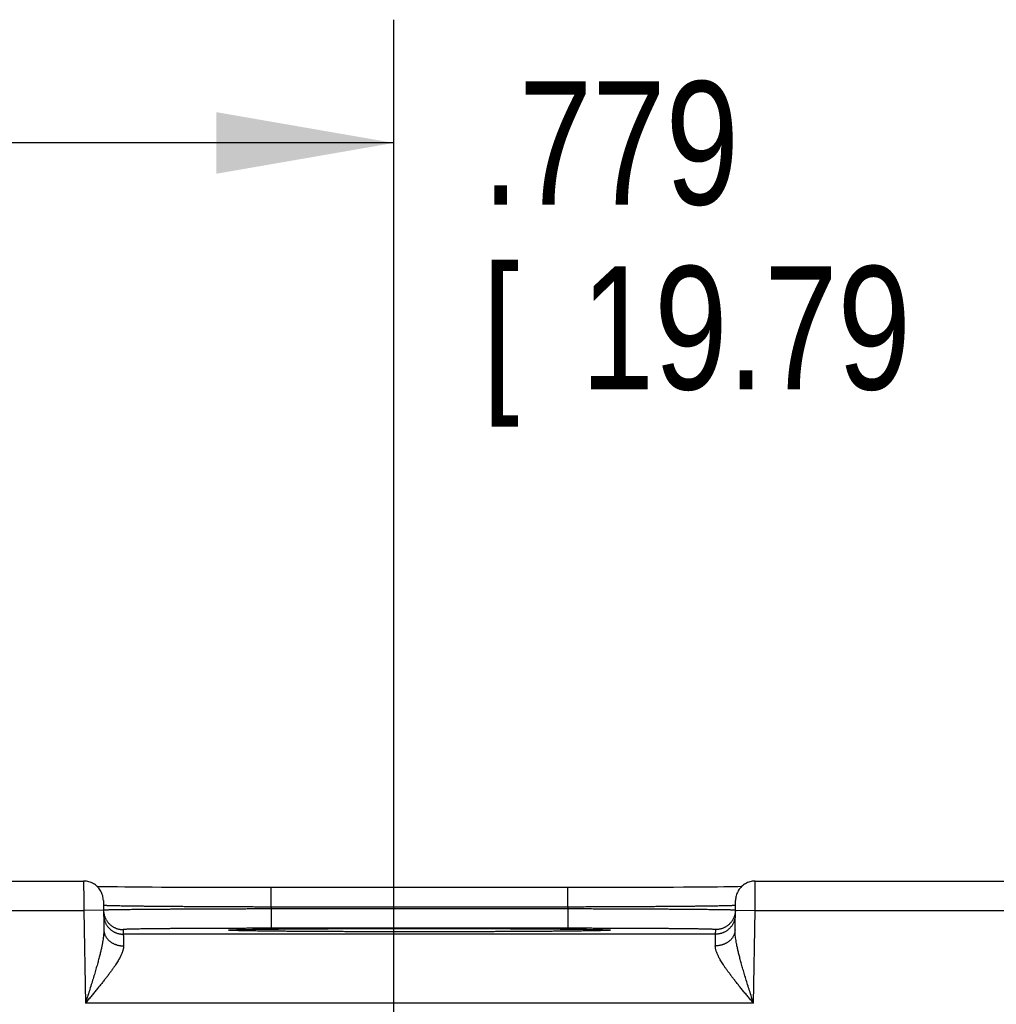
# Model space of a CAD drawing. Header units: inches. Extents: x 0 to 34, y 0 to 22.
# Tile 110 of 112: x 24.4 to 25.4, y 17.8 to 18.8. Entities that reach past the tile are written whole.
import ezdxf

# ---------------------------------------------------------------- set-up
doc = ezdxf.new("R2010")
doc.units = ezdxf.units.IN
doc.header["$LTSCALE"] = 1.87
doc.header["$MEASUREMENT"] = 0
doc.layers.get('0').update_dxf_attribs({"linetype": 'CONTINUOUS'})
doc.layers.add('DIMENSIONS', color=7, linetype='CONTINUOUS')
doc.styles.get("Standard").update_dxf_attribs({"font": 'txt', "width": 0.8})
doc.dimstyles.get("Standard").update_dxf_attribs({"dimtxt": 0.125, "dimasz": 0.18, "dimexe": 0.18, "dimexo": 0.0625, "dimgap": 0.09, "dimtad": 0, "dimtih": 1, "dimtoh": 1, "dimdec": 3, "dimzin": 4, "dimdsep": 46, "dimtxsty": 'STANDARD', "dimblk": '_FILLED', "dimblk1": '_FILLED', "dimblk2": '_FILLED', "dimcen": 0.09, "dimadec": 0, "dimazin": 0, "dimtol": 1, "dimtp": 0.01, "dimtm": 0.01, "dimtfac": 1, "dimtdec": 3, "dimtofl": 0, "dimtmove": 0, "dimatfit": 3, "dimldrblk": '_FILLED', "dimfxl": 1, "dimtolj": 1, "dimtzin": 4, "dimarcsym": 0})

# ---------------------------------------------------------------- blocks, each defined once
blk = doc.blocks.new('_FILLED')
at = {"color": 0, "linetype": 'BYBLOCK'}
blk.add_solid([(0, 0), (-1, 0.1736), (-1, -0.1736)], dxfattribs=at)
blk = doc.blocks.new('*D6')
at = {"layer": 'DIMENSIONS', "color": 2, "linetype": 'CONTINUOUS'}
for p, q in [((24.7914, 16.64255), (24.7914, 18.76181)), ((25.5704, 17.83622), (25.5704, 18.76181)), ((24.7914, 18.63681), (24.4314, 18.63681)), ((25.5704, 18.63681), (25.9304, 18.63681))]:
    blk.add_line(p, q, dxfattribs=at)
at = {"layer": 'DIMENSIONS', "color": 2, "linetype": 'CONTINUOUS', "xscale": 0.18, "yscale": 0.18, "zscale": 0.18}
blk.add_blockref('_FILLED', (24.7914, 18.63681), dxfattribs=at)
at = {"layer": 'DIMENSIONS', "color": 2, "linetype": 'CONTINUOUS', "xscale": 0.18, "yscale": 0.18, "zscale": 0.18, "rotation": 180}
blk.add_blockref('_FILLED', (25.5704, 18.63681), dxfattribs=at)
at = {"layer": 'DIMENSIONS', "color": 2, "linetype": 'CONTINUOUS', "width": 0.8}
for s, p in [('.779', (24.88106, 18.57431)), ('[', (24.88106, 18.38681)), (']', (25.48106, 18.38681)), ('19.79', (24.98106, 18.38681))]:
    blk.add_text(s, height=0.125, dxfattribs=at).set_placement(p)
blk = doc.blocks.new('*D7')
at = {"layer": 'DIMENSIONS', "color": 2, "linetype": 'CONTINUOUS'}
for p, q in [((22.0414, 16.64255), (22.0414, 18.76181)), ((24.7914, 16.64255), (24.7914, 18.76181)), ((22.0414, 18.63681), (22.54964, 18.63681)), ((24.7914, 18.63681), (23.99964, 18.63681))]:
    blk.add_line(p, q, dxfattribs=at)
at = {"layer": 'DIMENSIONS', "color": 2, "linetype": 'CONTINUOUS', "xscale": 0.18, "yscale": 0.18, "zscale": 0.18, "rotation": 180}
blk.add_blockref('_FILLED', (22.0414, 18.63681), dxfattribs=at)
at = {"layer": 'DIMENSIONS', "color": 2, "linetype": 'CONTINUOUS', "xscale": 0.18, "yscale": 0.18, "zscale": 0.18}
blk.add_blockref('_FILLED', (24.7914, 18.63681), dxfattribs=at)
at = {"layer": 'DIMENSIONS', "color": 2, "linetype": 'CONTINUOUS', "width": 0.8}
for s, p in [('[', (23.23714, 18.57431)), (']', (23.83714, 18.57431)), ('2.750', (22.61214, 18.57431)), ('69.85', (23.33714, 18.57431))]:
    blk.add_text(s, height=0.125, dxfattribs=at).set_placement(p)

msp = doc.modelspace()

# ---------------------------------------------------------------- linework, layer by layer
at = {"color": 7, "linetype": 'CONTINUOUS'}
for p, q in [((24.22788, 17.88818), (24.47691, 17.88818)), ((25.15788, 17.88818), (25.44141, 17.88818)), ((24.49262, 17.88251), (24.49082, 17.88255)), ((24.49609, 17.88244), (24.49262, 17.88251)), ((24.50022, 17.88237), (24.49609, 17.88244)), ((24.50516, 17.8823), (24.50022, 17.88237)), ((24.51118, 17.88222), (24.50516, 17.8823)), ((24.51862, 17.88213), (24.51118, 17.88222)), ((24.52763, 17.88204), (24.51862, 17.88213)), ((24.53826, 17.88194), (24.52763, 17.88204)), ((24.54648, 17.88188), (24.53826, 17.88194)), ((24.55594, 17.88182), (24.54648, 17.88188)), ((24.5667, 17.88176), (24.55594, 17.88182)), ((24.57821, 17.8817), (24.5667, 17.88176)), ((24.5901, 17.88165), (24.57821, 17.8817)), ((24.60238, 17.8816), (24.5901, 17.88165)), ((24.61496, 17.88157), (24.60238, 17.8816)), ((24.6278, 17.88154), (24.61496, 17.88157)), ((24.64083, 17.88152), (24.6278, 17.88154)), ((24.65401, 17.88151), (24.64083, 17.88152)), ((24.667, 17.88151), (24.65401, 17.88151)), ((24.97422, 17.88151), (24.667, 17.88151)), ((24.667, 17.86185), (24.667, 17.88151)), ((24.9678, 17.86185), (24.9678, 17.88151)), ((24.98751, 17.88151), (24.97422, 17.88151)), ((25.00065, 17.88153), (24.98751, 17.88151)), ((25.01366, 17.88155), (25.00065, 17.88153)), ((25.02663, 17.88159), (25.01366, 17.88155)), ((25.03893, 17.88163), (25.02663, 17.88159)), ((25.04979, 17.88167), (25.03893, 17.88163)), ((25.06344, 17.88173), (25.04979, 17.88167)), ((25.07498, 17.88179), (25.06344, 17.88173)), ((25.08501, 17.88186), (25.07498, 17.88179)), ((25.0938, 17.88192), (25.08501, 17.88186)), ((25.10388, 17.88201), (25.0938, 17.88192)), ((25.1124, 17.88209), (25.10388, 17.88201)), ((25.11964, 17.88217), (25.1124, 17.88209)), ((25.12585, 17.88224), (25.11964, 17.88217)), ((25.13113, 17.88232), (25.12585, 17.88224)), ((25.13555, 17.88239), (25.13113, 17.88232)), ((25.14008, 17.88247), (25.13555, 17.88239)), ((25.14397, 17.88255), (25.14008, 17.88247)), ((24.49691, 17.86853), (24.49743, 17.83878)), ((25.13737, 17.83878), (25.13789, 17.86853)), ((24.22771, 17.85818), (24.47708, 17.85818)), ((24.49708, 17.85853), (24.47708, 17.85818)), ((24.47708, 17.85818), (24.47872, 17.76429)), ((24.9678, 17.86185), (24.667, 17.86185)), ((24.667, 17.86185), (24.66703, 17.85993)), ((24.96776, 17.85993), (24.66703, 17.85993)), ((24.66703, 17.85993), (24.66703, 17.84028)), ((24.9678, 17.86185), (24.96776, 17.85993)), ((24.96776, 17.85993), (24.96776, 17.84028)), ((25.13771, 17.85853), (25.15771, 17.85818)), ((25.15607, 17.76429), (25.15771, 17.85818)), ((25.15771, 17.85818), (25.44141, 17.85818)), ((24.51708, 17.83897), (24.51716, 17.83429)), ((24.62623, 17.83819), (24.62607, 17.8382)), ((24.62645, 17.83817), (24.62623, 17.83819)), ((24.62673, 17.83815), (24.62645, 17.83817)), ((24.62709, 17.83813), (24.62673, 17.83815)), ((24.62753, 17.83811), (24.62709, 17.83813)), ((24.62834, 17.83808), (24.62753, 17.83811)), ((24.62934, 17.83804), (24.62834, 17.83808)), ((24.63102, 17.83798), (24.62934, 17.83804)), ((24.63319, 17.83791), (24.63102, 17.83798)), ((24.63595, 17.83784), (24.63319, 17.83791)), ((24.63938, 17.83777), (24.63595, 17.83784)), ((24.64358, 17.83769), (24.63938, 17.83777)), ((24.64886, 17.8376), (24.64358, 17.83769)), ((24.65372, 17.83753), (24.64886, 17.8376)), ((24.65952, 17.83745), (24.65372, 17.83753)), ((24.66646, 17.83737), (24.65952, 17.83745)), ((24.67488, 17.83729), (24.66646, 17.83737)), ((24.96776, 17.84028), (24.66703, 17.84028)), ((24.68536, 17.83719), (24.67488, 17.83729)), ((24.69383, 17.83713), (24.68536, 17.83719)), ((24.70369, 17.83706), (24.69383, 17.83713)), ((24.71489, 17.837), (24.70369, 17.83706)), ((24.7266, 17.83694), (24.71489, 17.837)), ((24.73875, 17.83689), (24.7266, 17.83694)), ((24.75131, 17.83684), (24.73875, 17.83689)), ((24.76418, 17.83681), (24.75131, 17.83684)), ((24.77731, 17.83678), (24.76418, 17.83681)), ((24.79063, 17.83676), (24.77731, 17.83678)), ((24.8041, 17.83674), (24.79063, 17.83676)), ((24.8174, 17.83674), (24.8041, 17.83674)), ((24.8307, 17.83674), (24.8174, 17.83674)), ((24.84414, 17.83676), (24.8307, 17.83674)), ((24.85745, 17.83678), (24.84414, 17.83676)), ((24.87057, 17.83681), (24.85745, 17.83678)), ((24.88343, 17.83684), (24.87057, 17.83681)), ((24.89595, 17.83689), (24.88343, 17.83684)), ((24.90816, 17.83694), (24.89595, 17.83689)), ((24.91957, 17.837), (24.90816, 17.83694)), ((24.92956, 17.83705), (24.91957, 17.837)), ((24.93814, 17.83711), (24.92956, 17.83705)), ((24.94871, 17.83719), (24.93814, 17.83711)), ((24.95736, 17.83726), (24.94871, 17.83719)), ((24.96476, 17.83733), (24.95736, 17.83726)), ((24.9712, 17.8374), (24.96476, 17.83733)), ((24.97863, 17.8375), (24.9712, 17.8374)), ((24.98491, 17.83758), (24.97863, 17.8375)), ((24.99525, 17.83776), (24.99125, 17.83769)), ((24.99848, 17.83783), (24.99525, 17.83776)), ((25.00106, 17.8379), (24.99848, 17.83783)), ((25.00345, 17.83797), (25.00106, 17.8379)), ((25.00524, 17.83803), (25.00345, 17.83797)), ((25.00639, 17.83807), (25.00524, 17.83803)), ((25.0071, 17.8381), (25.00639, 17.83807)), ((25.00769, 17.83813), (25.0071, 17.8381)), ((25.00802, 17.83815), (25.00769, 17.83813)), ((25.0083, 17.83817), (25.00802, 17.83815)), ((25.00852, 17.83818), (25.0083, 17.83817)), ((25.00869, 17.83819), (25.00852, 17.83818)), ((25.00881, 17.8382), (25.00869, 17.83819)), ((25.11763, 17.83429), (25.11772, 17.83897)), ((25.11763, 17.83429), (24.51716, 17.83429)), ((25.15607, 17.76429), (24.47872, 17.76429))]:
    msp.add_line(p, q, dxfattribs=at)
for points in [[(24.49691, 17.86853), (24.49685, 17.86975), (24.49672, 17.87096), (24.49651, 17.87216), (24.49623, 17.87334), (24.49588, 17.8745), (24.49546, 17.87565), (24.49498, 17.87676), (24.49442, 17.87784), (24.4938, 17.87889), (24.49312, 17.8799), (24.49238, 17.88086), (24.49158, 17.88178), (24.49073, 17.88264), (24.48982, 17.88346), (24.48887, 17.88421), (24.48787, 17.88491), (24.48684, 17.88555), (24.48576, 17.88612), (24.48466, 17.88662), (24.48352, 17.88706), (24.48236, 17.88743), (24.48118, 17.88772), (24.47999, 17.88795), (24.47878, 17.8881), (24.47757, 17.88817), (24.47691, 17.88818)], [(25.15788, 17.88818), (25.15723, 17.88817), (25.15601, 17.8881), (25.15481, 17.88795), (25.15361, 17.88772), (25.15243, 17.88743), (25.15127, 17.88706), (25.15014, 17.88662), (25.14903, 17.88612), (25.14796, 17.88555), (25.14692, 17.88491), (25.14592, 17.88421), (25.14497, 17.88346), (25.14407, 17.88264), (25.14321, 17.88178), (25.14241, 17.88086), (25.14167, 17.8799), (25.14099, 17.87889), (25.14037, 17.87784), (25.13982, 17.87676), (25.13933, 17.87565), (25.13891, 17.8745), (25.13856, 17.87334), (25.13828, 17.87216), (25.13808, 17.87096), (25.13794, 17.86975), (25.13789, 17.86853)], [(24.62607, 17.8382), (24.62596, 17.83821), (24.62593, 17.83821), (24.62593, 17.83821)], [(24.99125, 17.83769), (24.98631, 17.83761), (24.98491, 17.83758)], [(25.00888, 17.83821), (25.00888, 17.83821), (25.00887, 17.83821), (25.00885, 17.83821), (25.00881, 17.8382)]]:
    msp.add_lwpolyline(points, dxfattribs=at)
for points, knots in [([(24.47691, 17.88818), (24.47691, 17.88818), (24.47691, 17.88808), (24.47691, 17.88803), (24.47691, 17.88778), (24.47691, 17.88751), (24.47692, 17.88712), (24.47692, 17.88665), (24.47692, 17.8861), (24.47692, 17.88547), (24.47693, 17.88475), (24.47693, 17.88396), (24.47694, 17.88309), (24.47694, 17.88214), (24.47695, 17.88113), (24.47696, 17.88004), (24.47696, 17.87889), (24.47697, 17.87768), (24.47698, 17.87641), (24.47699, 17.87509), (24.47699, 17.87372), (24.477, 17.8723), (24.47701, 17.87083), (24.47702, 17.86933), (24.47703, 17.8678), (24.47704, 17.86624), (24.47705, 17.86466), (24.47706, 17.86306), (24.47706, 17.86144), (24.47707, 17.85981), (24.47708, 17.85873), (24.47708, 17.85818)], [0, 0, 0, 0, 0.000691, 0.004661, 0.011582, 0.021433, 0.034181, 0.049785, 0.068199, 0.08937, 0.113239, 0.139744, 0.168808, 0.200338, 0.234231, 0.270398, 0.308753, 0.349184, 0.391556, 0.435727, 0.481575, 0.528977, 0.577786, 0.627832, 0.678958, 0.731028, 0.783906, 0.837426, 0.891405, 0.945657, 1, 1, 1, 1]), ([(25.15771, 17.85818), (25.15771, 17.85873), (25.15772, 17.85981), (25.15773, 17.86144), (25.15774, 17.86306), (25.15775, 17.86466), (25.15776, 17.86624), (25.15776, 17.8678), (25.15777, 17.86933), (25.15778, 17.87083), (25.15779, 17.8723), (25.1578, 17.87372), (25.15781, 17.87509), (25.15781, 17.87641), (25.15782, 17.87768), (25.15783, 17.87889), (25.15784, 17.88004), (25.15784, 17.88113), (25.15785, 17.88214), (25.15785, 17.88309), (25.15786, 17.88396), (25.15786, 17.88475), (25.15787, 17.88547), (25.15787, 17.8861), (25.15787, 17.88665), (25.15788, 17.88712), (25.15788, 17.88751), (25.15788, 17.88778), (25.15788, 17.88803), (25.15788, 17.88808), (25.15788, 17.88818), (25.15788, 17.88818)], [0, 0, 0, 0, 0.054343, 0.108595, 0.162574, 0.216094, 0.268972, 0.321042, 0.372168, 0.422214, 0.471023, 0.518425, 0.564273, 0.608444, 0.650816, 0.691247, 0.729602, 0.765769, 0.799662, 0.831192, 0.860256, 0.886761, 0.91063, 0.931801, 0.950215, 0.965819, 0.978567, 0.988418, 0.995339, 0.999309, 1, 1, 1, 1]), ([(24.49708, 17.85853), (24.49709, 17.85816), (24.49713, 17.8574), (24.49725, 17.85624), (24.49745, 17.85506), (24.49772, 17.85389), (24.49806, 17.85275), (24.49846, 17.85162), (24.49893, 17.85052), (24.49947, 17.84945), (24.50007, 17.84842), (24.50073, 17.84742), (24.50145, 17.84647), (24.50222, 17.84556), (24.50305, 17.84469), (24.50393, 17.84388), (24.50485, 17.84312), (24.50582, 17.84242), (24.50683, 17.84178), (24.50787, 17.8412), (24.50895, 17.84068), (24.51005, 17.84023), (24.51119, 17.83984), (24.51234, 17.83953), (24.51351, 17.83928), (24.51469, 17.8391), (24.51588, 17.83899), (24.51668, 17.83897), (24.51708, 17.83897)], [0, 0, 0, 0, 0.035823, 0.074389, 0.112956, 0.151522, 0.190088, 0.228655, 0.267221, 0.305788, 0.344355, 0.382921, 0.421488, 0.460055, 0.498622, 0.537189, 0.575757, 0.614324, 0.652891, 0.691459, 0.730026, 0.768594, 0.807161, 0.845729, 0.884297, 0.922865, 0.961432, 1, 1, 1, 1]), ([(24.667, 17.86185), (24.66497, 17.86186), (24.66093, 17.86187), (24.65487, 17.86188), (24.64883, 17.8619), (24.6428, 17.86192), (24.63681, 17.86194), (24.63086, 17.86196), (24.62496, 17.86198), (24.61911, 17.86201), (24.61332, 17.86203), (24.60759, 17.86206), (24.60195, 17.86209), (24.59639, 17.86212), (24.59092, 17.86215), (24.58554, 17.86218), (24.58027, 17.86222), (24.57511, 17.86225), (24.57007, 17.86229), (24.56515, 17.86232), (24.56037, 17.86236), (24.55571, 17.8624), (24.5512, 17.86244), (24.54684, 17.86248), (24.54263, 17.86253), (24.53858, 17.86257), (24.53469, 17.86261), (24.53097, 17.86266), (24.52743, 17.8627), (24.52406, 17.86275), (24.52087, 17.86279), (24.51787, 17.86284), (24.51505, 17.86289), (24.51244, 17.86293), (24.51001, 17.86298), (24.50779, 17.86303), (24.50577, 17.86308), (24.50396, 17.86313), (24.50235, 17.86317), (24.50095, 17.86322), (24.49977, 17.86327), (24.49879, 17.86332), (24.49805, 17.86337), (24.49747, 17.8634), (24.49724, 17.86345), (24.4971, 17.86347)], [0, 0, 0, 0, 0.035719, 0.071398, 0.106986, 0.142438, 0.177708, 0.21275, 0.24752, 0.281976, 0.316073, 0.349763, 0.382999, 0.415742, 0.447957, 0.479602, 0.510632, 0.541005, 0.570687, 0.599644, 0.627837, 0.655229, 0.681783, 0.707467, 0.732251, 0.756105, 0.779002, 0.80091, 0.821799, 0.84164, 0.86041, 0.878088, 0.89465, 0.910071, 0.924333, 0.937419, 0.949313, 0.959999, 0.969461, 0.977687, 0.984668, 0.990395, 0.994861, 0.998063, 1, 1, 1, 1]), ([(24.66703, 17.85993), (24.66501, 17.85992), (24.66096, 17.85991), (24.6549, 17.8599), (24.64886, 17.85988), (24.64284, 17.85987), (24.63685, 17.85985), (24.6309, 17.85983), (24.625, 17.85981), (24.61915, 17.85979), (24.61336, 17.85977), (24.60764, 17.85975), (24.602, 17.85972), (24.59644, 17.8597), (24.59097, 17.85967), (24.5856, 17.85964), (24.58033, 17.85962), (24.57517, 17.85959), (24.57013, 17.85956), (24.56521, 17.85953), (24.56043, 17.8595), (24.55578, 17.85947), (24.55127, 17.85943), (24.54691, 17.8594), (24.5427, 17.85937), (24.53865, 17.85933), (24.53476, 17.8593), (24.53104, 17.85926), (24.52749, 17.85923), (24.52413, 17.85919), (24.52094, 17.85916), (24.51794, 17.85912), (24.51513, 17.85909), (24.51251, 17.85905), (24.51009, 17.85901), (24.50787, 17.85898), (24.50585, 17.85894), (24.50403, 17.85891), (24.50243, 17.85887), (24.50103, 17.85883), (24.49985, 17.8588), (24.49887, 17.85877), (24.49814, 17.85872), (24.49755, 17.85871), (24.49733, 17.85865), (24.49719, 17.85865)], [0, 0, 0, 0, 0.035745, 0.071435, 0.107027, 0.142477, 0.177744, 0.212786, 0.247555, 0.282008, 0.316102, 0.349794, 0.383039, 0.415791, 0.448004, 0.479641, 0.510669, 0.541047, 0.570735, 0.599692, 0.627883, 0.655274, 0.681832, 0.707524, 0.732317, 0.756177, 0.779075, 0.80098, 0.821867, 0.841711, 0.860484, 0.878159, 0.894716, 0.910135, 0.924399, 0.937486, 0.949378, 0.960059, 0.969515, 0.977736, 0.984711, 0.99043, 0.994887, 0.998078, 1, 1, 1, 1]), ([(25.13761, 17.85865), (25.13746, 17.85865), (25.13724, 17.85871), (25.13666, 17.85872), (25.13592, 17.85877), (25.13494, 17.8588), (25.13376, 17.85883), (25.13236, 17.85887), (25.13076, 17.85891), (25.12895, 17.85894), (25.12693, 17.85898), (25.12471, 17.85901), (25.12229, 17.85905), (25.11967, 17.85909), (25.11686, 17.85912), (25.11386, 17.85916), (25.11067, 17.85919), (25.1073, 17.85923), (25.10376, 17.85926), (25.10004, 17.8593), (25.09615, 17.85933), (25.0921, 17.85937), (25.08789, 17.8594), (25.08353, 17.85943), (25.07902, 17.85947), (25.07437, 17.8595), (25.06958, 17.85953), (25.06467, 17.85956), (25.05963, 17.85959), (25.05447, 17.85962), (25.0492, 17.85964), (25.04383, 17.85967), (25.03836, 17.8597), (25.0328, 17.85972), (25.02715, 17.85975), (25.02143, 17.85977), (25.01564, 17.85979), (25.00979, 17.85981), (25.00389, 17.85983), (24.99794, 17.85985), (24.99195, 17.85987), (24.98593, 17.85988), (24.97989, 17.8599), (24.97383, 17.85991), (24.96979, 17.85992), (24.96776, 17.85993)], [0, 0, 0, 0, 0.001922, 0.005113, 0.00957, 0.015288, 0.022262, 0.030482, 0.039937, 0.050616, 0.062506, 0.075592, 0.089853, 0.10527, 0.121823, 0.139496, 0.158265, 0.178105, 0.198989, 0.22089, 0.243783, 0.267638, 0.292428, 0.318119, 0.34468, 0.372074, 0.400267, 0.429226, 0.458916, 0.489297, 0.520327, 0.551967, 0.584183, 0.616938, 0.650186, 0.683881, 0.717977, 0.752433, 0.787205, 0.822249, 0.857519, 0.892972, 0.928565, 0.964256, 1, 1, 1, 1]), ([(25.13769, 17.86347), (25.13755, 17.86345), (25.13732, 17.8634), (25.13674, 17.86337), (25.136, 17.86332), (25.13502, 17.86327), (25.13384, 17.86322), (25.13244, 17.86317), (25.13084, 17.86313), (25.12902, 17.86308), (25.127, 17.86303), (25.12478, 17.86298), (25.12236, 17.86293), (25.11974, 17.86289), (25.11693, 17.86284), (25.11393, 17.86279), (25.11074, 17.86275), (25.10737, 17.8627), (25.10383, 17.86266), (25.10011, 17.86261), (25.09622, 17.86257), (25.09217, 17.86253), (25.08796, 17.86248), (25.0836, 17.86244), (25.07909, 17.8624), (25.07443, 17.86236), (25.06965, 17.86232), (25.06473, 17.86229), (25.05969, 17.86225), (25.05453, 17.86222), (25.04926, 17.86218), (25.04388, 17.86215), (25.03841, 17.86212), (25.03285, 17.86209), (25.0272, 17.86206), (25.02148, 17.86203), (25.01569, 17.86201), (25.00984, 17.86198), (25.00393, 17.86196), (24.99798, 17.86194), (24.99199, 17.86192), (24.98597, 17.8619), (24.97992, 17.86188), (24.97386, 17.86187), (24.96982, 17.86186), (24.9678, 17.86185)], [0, 0, 0, 0, 0.001937, 0.005138, 0.009604, 0.01533, 0.02231, 0.030535, 0.039996, 0.05068, 0.062573, 0.075657, 0.089916, 0.105334, 0.121893, 0.139568, 0.158335, 0.178171, 0.199055, 0.220959, 0.243852, 0.267704, 0.292486, 0.318168, 0.344721, 0.372113, 0.400309, 0.429269, 0.458954, 0.48933, 0.520363, 0.552011, 0.584228, 0.616975, 0.650214, 0.683907, 0.718007, 0.752465, 0.787238, 0.822282, 0.857554, 0.893007, 0.928597, 0.964278, 1, 1, 1, 1]), ([(25.13771, 17.85853), (25.1377, 17.85816), (25.13767, 17.8574), (25.13754, 17.85624), (25.13734, 17.85506), (25.13707, 17.85389), (25.13674, 17.85275), (25.13633, 17.85162), (25.13586, 17.85052), (25.13532, 17.84945), (25.13472, 17.84842), (25.13406, 17.84742), (25.13334, 17.84647), (25.13257, 17.84556), (25.13174, 17.84469), (25.13087, 17.84388), (25.12994, 17.84312), (25.12897, 17.84242), (25.12797, 17.84178), (25.12692, 17.8412), (25.12584, 17.84068), (25.12474, 17.84023), (25.12361, 17.83984), (25.12245, 17.83953), (25.12128, 17.83928), (25.1201, 17.8391), (25.11891, 17.83899), (25.11811, 17.83897), (25.11772, 17.83897)], [0, 0, 0, 0, 0.035823, 0.074389, 0.112956, 0.151522, 0.190088, 0.228655, 0.267221, 0.305788, 0.344355, 0.382921, 0.421488, 0.460055, 0.498622, 0.537189, 0.575757, 0.614324, 0.652891, 0.691459, 0.730026, 0.768594, 0.807161, 0.845729, 0.884297, 0.922865, 0.961432, 1, 1, 1, 1]), ([(24.49716, 17.85394), (24.49717, 17.85354), (24.49721, 17.85275), (24.49733, 17.85156), (24.49753, 17.85038), (24.4978, 17.84921), (24.49814, 17.84807), (24.49854, 17.84694), (24.49901, 17.84584), (24.49955, 17.84478), (24.50015, 17.84374), (24.50081, 17.84274), (24.50153, 17.84179), (24.5023, 17.84088), (24.50313, 17.84002), (24.50401, 17.8392), (24.50493, 17.83845), (24.5059, 17.83774), (24.50691, 17.8371), (24.50795, 17.83652), (24.50903, 17.836), (24.51014, 17.83555), (24.51127, 17.83516), (24.51242, 17.83485), (24.51359, 17.8346), (24.51477, 17.83442), (24.51596, 17.83431), (24.51676, 17.83429), (24.51716, 17.83429)], [0, 0, 0, 0, 0.038462, 0.076923, 0.115385, 0.153847, 0.192308, 0.23077, 0.269232, 0.307693, 0.346155, 0.384616, 0.423078, 0.461539, 0.500001, 0.538462, 0.576924, 0.615385, 0.653847, 0.692308, 0.73077, 0.769231, 0.807693, 0.846154, 0.884616, 0.923077, 0.961539, 1, 1, 1, 1]), ([(25.13763, 17.85394), (25.13762, 17.85354), (25.13759, 17.85275), (25.13746, 17.85156), (25.13726, 17.85038), (25.13699, 17.84921), (25.13665, 17.84807), (25.13625, 17.84694), (25.13578, 17.84584), (25.13524, 17.84478), (25.13464, 17.84374), (25.13398, 17.84274), (25.13326, 17.84179), (25.13249, 17.84088), (25.13166, 17.84002), (25.13078, 17.8392), (25.12986, 17.83845), (25.12889, 17.83774), (25.12788, 17.8371), (25.12684, 17.83652), (25.12576, 17.836), (25.12466, 17.83555), (25.12352, 17.83516), (25.12237, 17.83485), (25.1212, 17.8346), (25.12002, 17.83442), (25.11883, 17.83431), (25.11803, 17.83429), (25.11763, 17.83429)], [0, 0, 0, 0, 0.038462, 0.076923, 0.115385, 0.153847, 0.192308, 0.23077, 0.269232, 0.307693, 0.346155, 0.384617, 0.423078, 0.46154, 0.500001, 0.538463, 0.576924, 0.615386, 0.653847, 0.692309, 0.73077, 0.769231, 0.807693, 0.846154, 0.884616, 0.923077, 0.961539, 1, 1, 1, 1]), ([(24.49743, 17.83878), (24.49744, 17.83819), (24.49743, 17.83695), (24.49733, 17.83499), (24.49714, 17.83281), (24.49685, 17.8304), (24.49645, 17.82772), (24.49593, 17.82475), (24.49527, 17.82148), (24.49448, 17.81789), (24.49353, 17.81395), (24.49243, 17.80965), (24.49117, 17.805), (24.48975, 17.79999), (24.48818, 17.79465), (24.48648, 17.78899), (24.48465, 17.78307), (24.48273, 17.77693), (24.48074, 17.77065), (24.4794, 17.76642), (24.47872, 17.76429)], [0, 0, 0, 0, 0.022884, 0.048266, 0.076504, 0.107952, 0.142988, 0.181957, 0.225166, 0.272912, 0.32545, 0.382981, 0.445586, 0.513225, 0.585692, 0.6626, 0.74338, 0.827177, 0.913025, 1, 1, 1, 1]), ([(24.49743, 17.83878), (24.49743, 17.83844), (24.49747, 17.83778), (24.49759, 17.83679), (24.49779, 17.83581), (24.49805, 17.83484), (24.49839, 17.83388), (24.49879, 17.83295), (24.49926, 17.83203), (24.4998, 17.83115), (24.5004, 17.83029), (24.50106, 17.82946), (24.50178, 17.82867), (24.50255, 17.82791), (24.50338, 17.82719), (24.50426, 17.82652), (24.50518, 17.8259), (24.50615, 17.82532), (24.50716, 17.82478), (24.50821, 17.82431), (24.50929, 17.82388), (24.51039, 17.82351), (24.51153, 17.82319), (24.51268, 17.82293), (24.51385, 17.82273), (24.51503, 17.82259), (24.51623, 17.82251), (24.51702, 17.82249), (24.51742, 17.8225)], [0, 0, 0, 0, 0.034885, 0.069825, 0.104875, 0.140088, 0.175513, 0.211196, 0.247177, 0.283491, 0.32017, 0.357237, 0.39471, 0.4326, 0.470912, 0.509646, 0.548795, 0.588346, 0.628282, 0.66858, 0.709212, 0.750149, 0.791354, 0.83279, 0.874416, 0.916189, 0.958066, 1, 1, 1, 1]), ([(24.66703, 17.84028), (24.6652, 17.84028), (24.66155, 17.84028), (24.65608, 17.84027), (24.65062, 17.84027), (24.64519, 17.84026), (24.63979, 17.84026), (24.63442, 17.84025), (24.6291, 17.84024), (24.62383, 17.84022), (24.61862, 17.84021), (24.61347, 17.84019), (24.60839, 17.84017), (24.60339, 17.84015), (24.59848, 17.84013), (24.59366, 17.84011), (24.58893, 17.84009), (24.58432, 17.84006), (24.57981, 17.84003), (24.57541, 17.84001), (24.57114, 17.83998), (24.567, 17.83994), (24.56299, 17.83991), (24.55912, 17.83988), (24.55539, 17.83984), (24.55182, 17.83981), (24.54839, 17.83977), (24.54513, 17.83973), (24.54202, 17.83969), (24.53909, 17.83965), (24.53632, 17.83961), (24.53373, 17.83957), (24.53131, 17.83953), (24.52908, 17.83948), (24.52703, 17.83944), (24.52517, 17.83939), (24.5235, 17.83935), (24.52201, 17.8393), (24.52073, 17.83926), (24.51964, 17.83921), (24.51873, 17.83917), (24.51805, 17.83912), (24.51752, 17.83908), (24.51728, 17.83902), (24.51708, 17.83901), (24.51708, 17.83897)], [0, 0, 0, 0, 0.036563, 0.073065, 0.109457, 0.14569, 0.181718, 0.217497, 0.252983, 0.288135, 0.322908, 0.357259, 0.391136, 0.424487, 0.457263, 0.489424, 0.520931, 0.551745, 0.581824, 0.611127, 0.639615, 0.667249, 0.693993, 0.719813, 0.744675, 0.768543, 0.791383, 0.813168, 0.833871, 0.853463, 0.871916, 0.889203, 0.905305, 0.920206, 0.933882, 0.946312, 0.957475, 0.967357, 0.97595, 0.983243, 0.989228, 0.993893, 0.997237, 0.99926, 1, 1, 1, 1]), ([(24.62592, 17.83818), (24.62581, 17.83818), (24.62542, 17.8382), (24.62484, 17.83824), (24.62421, 17.83831), (24.62392, 17.83833), (24.62363, 17.83843), (24.62392, 17.83853), (24.62421, 17.83855), (24.62484, 17.83862), (24.62565, 17.83867), (24.62671, 17.83873), (24.628, 17.83879), (24.62952, 17.83884), (24.63127, 17.8389), (24.63325, 17.83896), (24.63545, 17.83901), (24.63787, 17.83907), (24.64051, 17.83912), (24.64337, 17.83917), (24.64643, 17.83923), (24.64971, 17.83928), (24.65319, 17.83933), (24.65687, 17.83938), (24.66075, 17.83943), (24.66482, 17.83947), (24.66907, 17.83952), (24.6735, 17.83956), (24.67811, 17.83961), (24.68289, 17.83965), (24.68783, 17.83969), (24.69293, 17.83973), (24.69819, 17.83976), (24.70358, 17.8398), (24.70912, 17.83983), (24.71479, 17.83986), (24.72058, 17.8399), (24.72649, 17.83992), (24.73251, 17.83995), (24.73864, 17.83998), (24.74486, 17.84), (24.75117, 17.84002), (24.75756, 17.84004), (24.76402, 17.84006), (24.77055, 17.84007), (24.77713, 17.84008), (24.78376, 17.8401), (24.79044, 17.8401), (24.79715, 17.84011), (24.80388, 17.84012), (24.81064, 17.84012), (24.81514, 17.84012), (24.8174, 17.84012)], [0, 0, 0, 0, 0.001792, 0.006007, 0.009028, 0.010856, 0.011528, 0.012201, 0.014029, 0.01705, 0.021266, 0.026672, 0.033261, 0.041026, 0.049957, 0.060047, 0.071283, 0.083649, 0.097131, 0.111711, 0.127373, 0.144099, 0.161868, 0.180658, 0.200445, 0.221204, 0.242913, 0.265545, 0.289073, 0.313467, 0.338696, 0.36473, 0.391537, 0.419086, 0.447342, 0.476269, 0.505831, 0.535998, 0.566735, 0.598005, 0.629769, 0.661982, 0.694602, 0.727583, 0.760882, 0.794468, 0.828313, 0.862385, 0.896638, 0.931025, 0.965495, 1, 1, 1, 1]), ([(24.8174, 17.83674), (24.81514, 17.83674), (24.81063, 17.83674), (24.80387, 17.83674), (24.79714, 17.83675), (24.79042, 17.83676), (24.78375, 17.83677), (24.77712, 17.83678), (24.77054, 17.83679), (24.76401, 17.83681), (24.75755, 17.83682), (24.75116, 17.83684), (24.74485, 17.83686), (24.73863, 17.83689), (24.7325, 17.83691), (24.72648, 17.83694), (24.72057, 17.83697), (24.71478, 17.837), (24.70911, 17.83703), (24.70358, 17.83706), (24.69818, 17.8371), (24.69293, 17.83713), (24.68783, 17.83717), (24.68288, 17.83721), (24.67811, 17.83726), (24.6735, 17.8373), (24.66906, 17.83734), (24.66481, 17.83739), (24.66074, 17.83744), (24.65687, 17.83748), (24.65319, 17.83753), (24.64971, 17.83758), (24.64643, 17.83764), (24.64336, 17.83769), (24.64051, 17.83774), (24.63787, 17.83779), (24.63544, 17.83785), (24.63324, 17.83791), (24.63127, 17.83796), (24.62952, 17.83802), (24.628, 17.83807), (24.62683, 17.83813), (24.62616, 17.83816), (24.62592, 17.83818)], [0, 0, 0, 0, 0.035355, 0.070656, 0.105859, 0.140918, 0.17579, 0.210433, 0.244813, 0.278897, 0.312654, 0.346039, 0.37901, 0.411522, 0.443531, 0.474995, 0.505874, 0.536135, 0.565743, 0.594663, 0.62286, 0.650299, 0.676947, 0.70277, 0.727737, 0.751819, 0.774985, 0.797205, 0.818454, 0.838705, 0.857935, 0.876121, 0.893241, 0.909272, 0.924193, 0.93799, 0.950646, 0.962145, 0.972472, 0.981613, 0.989559, 0.996302, 1, 1, 1, 1]), ([(24.8174, 17.84012), (24.81965, 17.84012), (24.82416, 17.84012), (24.83092, 17.84012), (24.83766, 17.84011), (24.84437, 17.8401), (24.85104, 17.8401), (24.85767, 17.84008), (24.86425, 17.84007), (24.87078, 17.84006), (24.87724, 17.84004), (24.88363, 17.84002), (24.88994, 17.84), (24.89616, 17.83998), (24.90229, 17.83995), (24.90831, 17.83992), (24.91422, 17.8399), (24.92001, 17.83986), (24.92568, 17.83983), (24.93122, 17.8398), (24.93661, 17.83976), (24.94186, 17.83973), (24.94697, 17.83969), (24.95191, 17.83965), (24.95669, 17.83961), (24.9613, 17.83956), (24.96573, 17.83952), (24.96998, 17.83947), (24.97405, 17.83943), (24.97792, 17.83938), (24.98161, 17.83933), (24.98509, 17.83928), (24.98836, 17.83923), (24.99143, 17.83917), (24.99429, 17.83912), (24.99693, 17.83907), (24.99935, 17.83901), (25.00155, 17.83896), (25.00352, 17.8389), (25.00527, 17.83884), (25.00679, 17.83879), (25.00808, 17.83873), (25.00914, 17.83867), (25.00995, 17.83862), (25.01058, 17.83855), (25.01087, 17.83853), (25.01116, 17.83843), (25.01087, 17.83833), (25.01058, 17.83831), (25.00995, 17.83824), (25.00938, 17.8382), (25.00899, 17.83818), (25.00888, 17.83818)], [0, 0, 0, 0, 0.034542, 0.069031, 0.103424, 0.137677, 0.171746, 0.205592, 0.239181, 0.272481, 0.305461, 0.338078, 0.37029, 0.402054, 0.433327, 0.464067, 0.494236, 0.523801, 0.552727, 0.580982, 0.608531, 0.635339, 0.661373, 0.686602, 0.710995, 0.734523, 0.757155, 0.778865, 0.799624, 0.819409, 0.838197, 0.855965, 0.872691, 0.888353, 0.902931, 0.91641, 0.928775, 0.940009, 0.950099, 0.95903, 0.966793, 0.97338, 0.978785, 0.983001, 0.986022, 0.98785, 0.988522, 0.989195, 0.991024, 0.994044, 0.998261, 1, 1, 1, 1]), ([(25.00888, 17.83818), (25.00864, 17.83816), (25.00797, 17.83813), (25.00679, 17.83807), (25.00527, 17.83802), (25.00352, 17.83796), (25.00155, 17.83791), (24.99935, 17.83785), (24.99692, 17.83779), (24.99428, 17.83774), (24.99143, 17.83769), (24.98836, 17.83764), (24.98508, 17.83758), (24.9816, 17.83753), (24.97792, 17.83748), (24.97404, 17.83744), (24.96998, 17.83739), (24.96572, 17.83734), (24.96129, 17.8373), (24.95668, 17.83726), (24.9519, 17.83721), (24.94696, 17.83717), (24.94186, 17.83713), (24.93661, 17.8371), (24.93121, 17.83706), (24.92567, 17.83703), (24.92001, 17.837), (24.91421, 17.83697), (24.9083, 17.83694), (24.90228, 17.83691), (24.89615, 17.83689), (24.88993, 17.83686), (24.88362, 17.83684), (24.87723, 17.83682), (24.87077, 17.83681), (24.86424, 17.83679), (24.85766, 17.83678), (24.85103, 17.83677), (24.84436, 17.83676), (24.83765, 17.83675), (24.83091, 17.83674), (24.82416, 17.83674), (24.81965, 17.83674), (24.8174, 17.83674)], [0, 0, 0, 0, 0.003753, 0.010498, 0.018445, 0.027587, 0.037914, 0.049414, 0.062072, 0.075871, 0.090794, 0.106825, 0.123945, 0.142132, 0.161365, 0.181618, 0.202866, 0.225086, 0.248251, 0.272333, 0.297302, 0.323125, 0.349771, 0.37721, 0.405407, 0.434329, 0.463937, 0.494196, 0.525072, 0.556533, 0.58854, 0.621052, 0.654024, 0.687412, 0.721169, 0.755252, 0.789629, 0.824271, 0.859145, 0.894205, 0.929401, 0.964683, 1, 1, 1, 1]), ([(25.11772, 17.83897), (25.11772, 17.83901), (25.11752, 17.83902), (25.11727, 17.83908), (25.11674, 17.83912), (25.11606, 17.83917), (25.11516, 17.83921), (25.11407, 17.83926), (25.11278, 17.8393), (25.1113, 17.83935), (25.10962, 17.83939), (25.10776, 17.83944), (25.10571, 17.83948), (25.10348, 17.83953), (25.10106, 17.83957), (25.09847, 17.83961), (25.09571, 17.83965), (25.09277, 17.83969), (25.08967, 17.83973), (25.0864, 17.83977), (25.08298, 17.83981), (25.0794, 17.83984), (25.07567, 17.83988), (25.0718, 17.83991), (25.06779, 17.83994), (25.06365, 17.83998), (25.05938, 17.84001), (25.05499, 17.84003), (25.05048, 17.84006), (25.04586, 17.84009), (25.04113, 17.84011), (25.03631, 17.84013), (25.0314, 17.84015), (25.0264, 17.84017), (25.02132, 17.84019), (25.01617, 17.84021), (25.01096, 17.84022), (25.00569, 17.84024), (25.00037, 17.84025), (24.995, 17.84026), (24.9896, 17.84026), (24.98417, 17.84027), (24.97871, 17.84027), (24.97324, 17.84028), (24.96959, 17.84028), (24.96776, 17.84028)], [0, 0, 0, 0, 0.00074, 0.002764, 0.006108, 0.010774, 0.016758, 0.024052, 0.032645, 0.042528, 0.053691, 0.06612, 0.079797, 0.094698, 0.110802, 0.128089, 0.146542, 0.166133, 0.186836, 0.208621, 0.231461, 0.255329, 0.28019, 0.30601, 0.332755, 0.360389, 0.388877, 0.418181, 0.448261, 0.479076, 0.510585, 0.542746, 0.575521, 0.608871, 0.642749, 0.6771, 0.711874, 0.747026, 0.782512, 0.818291, 0.854319, 0.890554, 0.926946, 0.963445, 1, 1, 1, 1]), ([(25.13737, 17.83878), (25.13736, 17.83844), (25.13733, 17.83778), (25.1372, 17.83679), (25.137, 17.83581), (25.13674, 17.83484), (25.1364, 17.83388), (25.136, 17.83295), (25.13553, 17.83203), (25.13499, 17.83115), (25.13439, 17.83029), (25.13373, 17.82946), (25.13301, 17.82867), (25.13224, 17.82791), (25.13141, 17.82719), (25.13053, 17.82652), (25.12961, 17.82589), (25.12864, 17.82531), (25.12763, 17.82478), (25.12659, 17.82431), (25.12551, 17.82388), (25.1244, 17.82351), (25.12327, 17.82319), (25.12211, 17.82293), (25.12094, 17.82273), (25.11976, 17.82259), (25.11857, 17.82251), (25.11777, 17.82249), (25.11737, 17.8225)], [0, 0, 0, 0, 0.034884, 0.069823, 0.104873, 0.140085, 0.17551, 0.211191, 0.247172, 0.283486, 0.320165, 0.357231, 0.394703, 0.432593, 0.470905, 0.509639, 0.548788, 0.58834, 0.628276, 0.668574, 0.709207, 0.750144, 0.79135, 0.832787, 0.874413, 0.916188, 0.958065, 1, 1, 1, 1]), ([(25.15607, 17.76429), (25.15539, 17.76642), (25.15405, 17.77065), (25.15206, 17.77693), (25.15014, 17.78307), (25.14832, 17.78899), (25.14661, 17.79465), (25.14504, 17.79999), (25.14363, 17.805), (25.14236, 17.80965), (25.14126, 17.81395), (25.14032, 17.81789), (25.13952, 17.82148), (25.13886, 17.82475), (25.13834, 17.82772), (25.13794, 17.8304), (25.13765, 17.83281), (25.13746, 17.83499), (25.13737, 17.83695), (25.13736, 17.83819), (25.13737, 17.83878)], [0, 0, 0, 0, 0.086975, 0.172822, 0.256619, 0.337399, 0.414308, 0.486774, 0.554414, 0.617019, 0.67455, 0.727088, 0.774834, 0.818043, 0.857012, 0.892048, 0.923496, 0.951734, 0.977117, 1, 1, 1, 1]), ([(24.51716, 17.83429), (24.51716, 17.83426), (24.51716, 17.83415), (24.51717, 17.83391), (24.51717, 17.83354), (24.51719, 17.83302), (24.5172, 17.83237), (24.51722, 17.83159), (24.51724, 17.83067), (24.51726, 17.82962), (24.51729, 17.82843), (24.51732, 17.82713), (24.51735, 17.82569), (24.51739, 17.82413), (24.51741, 17.82305), (24.51742, 17.8225)], [0, 0, 0, 0, 0.008221, 0.028243, 0.060025, 0.103511, 0.158627, 0.22527, 0.303301, 0.392555, 0.49284, 0.603947, 0.725669, 0.857773, 1, 1, 1, 1]), ([(25.11737, 17.8225), (25.11738, 17.82305), (25.11741, 17.82413), (25.11744, 17.82569), (25.11747, 17.82712), (25.1175, 17.82843), (25.11753, 17.82962), (25.11755, 17.83067), (25.11757, 17.83159), (25.11759, 17.83237), (25.11761, 17.83302), (25.11762, 17.83354), (25.11763, 17.83391), (25.11763, 17.83415), (25.11763, 17.83426), (25.11763, 17.83429)], [0, 0, 0, 0, 0.142215, 0.2743, 0.396004, 0.507103, 0.607392, 0.696658, 0.774701, 0.841351, 0.896474, 0.939966, 0.971753, 0.991778, 1, 1, 1, 1]), ([(24.51742, 17.8225), (24.51743, 17.82217), (24.51741, 17.8215), (24.51731, 17.82046), (24.51711, 17.81935), (24.51683, 17.81817), (24.51645, 17.8169), (24.51596, 17.81555), (24.51537, 17.81411), (24.51466, 17.81256), (24.51384, 17.81091), (24.51288, 17.80915), (24.51179, 17.80726), (24.51056, 17.80526), (24.50919, 17.80312), (24.50766, 17.80086), (24.50598, 17.79845), (24.50415, 17.79591), (24.50216, 17.79324), (24.50002, 17.79043), (24.49773, 17.78749), (24.4953, 17.78443), (24.49275, 17.78126), (24.49009, 17.77799), (24.48733, 17.77464), (24.4845, 17.77123), (24.48163, 17.76777), (24.47969, 17.76545), (24.47872, 17.76429)], [0, 0, 0, 0, 0.013767, 0.02849, 0.044343, 0.061496, 0.080115, 0.100365, 0.122402, 0.146375, 0.172446, 0.200769, 0.231483, 0.26472, 0.300604, 0.339231, 0.380672, 0.424982, 0.472158, 0.522156, 0.574897, 0.630217, 0.687914, 0.747698, 0.80919, 0.871994, 0.935726, 1, 1, 1, 1]), ([(25.15607, 17.76429), (25.1551, 17.76545), (25.15317, 17.76777), (25.15029, 17.77123), (25.14746, 17.77464), (25.1447, 17.77799), (25.14204, 17.78126), (25.13949, 17.78443), (25.13706, 17.78749), (25.13477, 17.79043), (25.13263, 17.79324), (25.13064, 17.79591), (25.12881, 17.79845), (25.12713, 17.80086), (25.12561, 17.80312), (25.12423, 17.80526), (25.123, 17.80726), (25.12191, 17.80915), (25.12096, 17.81091), (25.12013, 17.81256), (25.11942, 17.81411), (25.11883, 17.81555), (25.11834, 17.8169), (25.11796, 17.81817), (25.11768, 17.81935), (25.11748, 17.82046), (25.11738, 17.8215), (25.11736, 17.82217), (25.11737, 17.8225)], [0, 0, 0, 0, 0.064274, 0.128006, 0.19081, 0.252301, 0.312086, 0.369782, 0.425102, 0.477843, 0.527841, 0.575018, 0.619328, 0.660768, 0.699396, 0.73528, 0.768516, 0.799231, 0.827554, 0.853625, 0.877598, 0.899635, 0.919885, 0.938504, 0.955657, 0.97151, 0.986233, 1, 1, 1, 1])]:
    msp.add_open_spline(points, degree=3, knots=knots, dxfattribs=at)
for points in [[(24.4971, 17.86347), (24.49705, 17.86347), (24.49699, 17.86347), (24.49699, 17.86351)], [(24.49719, 17.85865), (24.49714, 17.85865), (24.49708, 17.85866), (24.49708, 17.85862)], [(24.49708, 17.85862), (24.49708, 17.85859), (24.49708, 17.85856), (24.49708, 17.85853)], [(25.13771, 17.85862), (25.13771, 17.85866), (25.13766, 17.85865), (25.13761, 17.85865)], [(25.1378, 17.86351), (25.1378, 17.86347), (25.13774, 17.86347), (25.13769, 17.86347)], [(25.13771, 17.85862), (25.13771, 17.85859), (25.13771, 17.85856), (25.13771, 17.85853)]]:
    msp.add_open_spline(points, degree=3, dxfattribs=at)

# ---------------------------------------------------------------- dimensions: what is measured, and where the dimension line sits
at = {"layer": 'DIMENSIONS', "color": 2, "linetype": 'CONTINUOUS'}
dim = msp.add_linear_dim(base=(22.0414, 18.63681), p1=(24.7914, 16.64255), p2=(22.0414, 16.64255), angle=180, dimstyle='Standard', dxfattribs=at)
dim.commit()
dim.dimension.update_dxf_attribs({"geometry": '*D7', "text_midpoint": (23.27464, 18.63681), "dimtype": 160})
dim = msp.add_linear_dim(base=(25.5704, 18.63681), p1=(24.7914, 16.64255), p2=(25.5704, 17.83622), dimstyle='Standard', dxfattribs=at)
dim.commit()
dim.dimension.update_dxf_attribs({"geometry": '*D6', "text_midpoint": (25.23106, 18.54306), "dimtype": 160})

doc.saveas('drawing.dxf')
